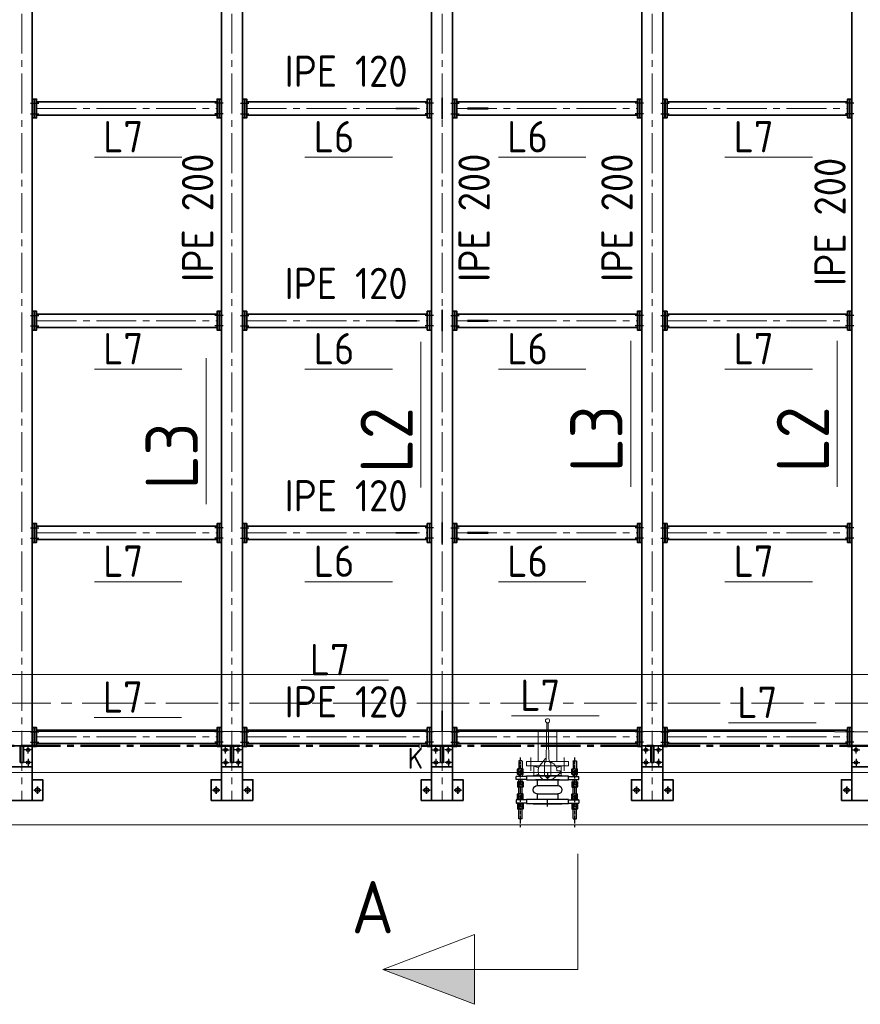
# Model space of a CAD drawing. Header units: millimetres. Extents: x 1013 to 324894, y 12445 to 193774.
# Tile 19 of 36: x 87080 to 91100, y 104010 to 108718. Entities that reach past the tile are written whole.
import ezdxf

# ---------------------------------------------------------------- set-up
doc = ezdxf.new("R2010")
doc.units = ezdxf.units.MM
doc.header["$LTSCALE"] = 10
for name, pattern in [('CENTER', [2, 1.25, -0.25, 0.25, -0.25]), ('CENTER2', [28.575, 19.05, -3.175, 3.175, -3.175]), ('CENTRO', [2, 1.25, -0.25, 0.25, -0.25])]:
    doc.linetypes.add(name, pattern=pattern)
for name, color, linetype, lineweight in [('13', 3, 'Continuous', 13), ('18', 1, 'Continuous', 18), ('18hartlijn', 1, 'CENTER2', 18), ('25', 7, 'Continuous', 25), ('25tekst', 7, 'Continuous', 25), ('35', 2, 'Continuous', 35), ('35tekst', 2, 'Continuous', 35), ('50', 42, 'Continuous', 50), ('50hartlijn', 42, 'CENTER2', 50), ('50tekst', 42, 'Continuous', 50), ('Bemating', 2, 'Continuous', 35)]:
    doc.layers.add(name, color=color, linetype=linetype, lineweight=lineweight)
doc.layers.add('INSTALLATIE', color=6, linetype='Continuous')
doc.layers.add('TEKST', color=4, linetype='Continuous')
doc.styles.add('Bersselaar', font='isocp.shx')

# ---------------------------------------------------------------- blocks, each defined once
blk = doc.blocks.new('KOMP80')
for p, q in [((0, -100), (0, 100)), ((0, 100), (18, 100)), ((18, 100), (18, -100)), ((112, 100), (130, 100)), ((112, -100), (112, 100)), ((130, 100), (130, -100)), ((18, 49), (45, 49)), ((45, 49), (45, -49)), ((85, 49), (112, 49)), ((85, 49), (85, -49)), ((18, -49), (45, -49)), ((85, -49), (112, -49)), ((18, -100), (0, -100)), ((130, -100), (112, -100))]:
    blk.add_line(p, q)
for centre, start, end in [((65, 49), 0, 180), ((65, -49), 180, 0)]:
    blk.add_arc(centre, 20, start, end)
blk = doc.blocks.new('compensator dn 80')
blk.add_line((-112, -57.2), (-112, 57.2))
at = {"layer": 'INSTALLATIE'}
for p, q in [((-163.3, 143.8), (-164.5, 141.4)), ((-152.7, 143.8), (-151.5, 141.4)), ((-150.3, 143.8), (-151.5, 141.4)), ((-139.7, 143.8), (-138.5, 141.4)), ((-113.5, 150), (-128.5, 150)), ((-128.5, 100), (-128.5, 150)), ((-113.5, 100), (-113.5, 150)), ((-102.3, 143.8), (-103.5, 141.4)), ((-91.7, 143.8), (-90.5, 141.4)), ((-89.3, 143.8), (-90.5, 141.4)), ((-78.7, 143.8), (-77.5, 141.4)), ((-44.3, 143.8), (-45.5, 141.4)), ((-33.7, 143.8), (-32.5, 141.4)), ((-31.3, 143.8), (-32.5, 141.4)), ((-20.7, 143.8), (-19.5, 141.4)), ((-16.5, 150), (-1.5, 150)), ((-16.5, 100), (-16.5, 150)), ((-16.5, 114.9), (-16.5, 144.9)), ((-1.5, 100), (-1.5, 150)), ((-1.5, 114.9), (-1.5, 144.9)), ((2.7, 143.8), (1.5, 141.4)), ((13.3, 143.8), (14.5, 141.4)), ((15.7, 143.8), (14.5, 141.4)), ((26.3, 143.8), (27.5, 141.4)), ((-204.2, 136.8), (-202.2, 137.9)), ((-204.2, 123), (-204.2, 136.8)), ((-202.2, 121.9), (-204.2, 123)), ((-202.2, 137.9), (-164.5, 137.9)), ((-202.2, 121.9), (-164.5, 121.9)), ((-163.3, 116.1), (-164.5, 118.4)), ((-152.7, 116.1), (-151.5, 118.4)), ((-150.3, 116.1), (-151.5, 118.4)), ((-139.7, 116.1), (-138.5, 118.4)), ((-138.5, 137.9), (-128.5, 137.9)), ((-138.5, 121.9), (-128.5, 121.9)), ((-103.5, 137.9), (-113.5, 137.9)), ((-103.5, 121.9), (-113.5, 121.9)), ((-102.3, 116.1), (-103.5, 118.4)), ((-91.7, 116.1), (-90.5, 118.4)), ((-89.3, 116.1), (-90.5, 118.4)), ((-78.7, 116.1), (-77.5, 118.4)), ((-31.5, 137.9), (-77.5, 137.9)), ((-31.5, 121.9), (-77.5, 121.9)), ((-44.3, 116.1), (-45.5, 118.4)), ((-33.7, 116.1), (-32.5, 118.4)), ((-31.3, 116.1), (-32.5, 118.4)), ((-20.7, 116.1), (-19.5, 118.4)), ((2.7, 116.1), (1.5, 118.4)), ((13.3, 116.1), (14.5, 118.4)), ((15.7, 116.1), (14.5, 118.4)), ((26.3, 116.1), (27.5, 118.4)), ((72.2, 137.9), (27.5, 137.9)), ((72.2, 121.9), (27.5, 121.9)), ((74.2, 136.8), (72.2, 137.9)), ((72.2, 121.9), (74.2, 123)), ((74.2, 123), (74.2, 136.8)), ((-133, 68.5), (-133, -68.5)), ((-133, 68.5), (-130, 68.5)), ((3, 68.5), (0, 68.5)), ((3, 68.5), (3, -68.5)), ((-133, -68.5), (-130, -68.5)), ((3, -68.5), (0, -68.5)), ((-202.2, -121.9), (-204.2, -123)), ((-204.2, -123), (-204.2, -136.8)), ((-204.2, -136.8), (-202.2, -137.9)), ((-202.2, -121.9), (-164.5, -121.9)), ((-202.2, -137.9), (-164.5, -137.9)), ((-163.3, -116.1), (-164.5, -118.4)), ((-152.7, -116.1), (-151.5, -118.4)), ((-150.3, -116.1), (-151.5, -118.4)), ((-139.7, -116.1), (-138.5, -118.4)), ((-138.5, -121.9), (-128.5, -121.9)), ((-138.5, -137.9), (-128.5, -137.9)), ((-128.5, -100), (-128.5, -150)), ((-113.5, -100), (-113.5, -150)), ((-103.5, -121.9), (-113.5, -121.9)), ((-103.5, -137.9), (-113.5, -137.9)), ((-102.3, -116.1), (-103.5, -118.4)), ((-91.7, -116.1), (-90.5, -118.4)), ((-89.3, -116.1), (-90.5, -118.4)), ((-78.7, -116.1), (-77.5, -118.4)), ((-31.5, -121.9), (-77.5, -121.9)), ((-31.5, -137.9), (-77.5, -137.9)), ((-44.3, -116.1), (-45.5, -118.4)), ((-33.7, -116.1), (-32.5, -118.4)), ((-31.3, -116.1), (-32.5, -118.4)), ((-20.7, -116.1), (-19.5, -118.4)), ((-16.5, -100), (-16.5, -150)), ((-16.5, -114.9), (-16.5, -144.9)), ((-1.5, -100), (-1.5, -150)), ((-1.5, -114.9), (-1.5, -144.9)), ((2.7, -116.1), (1.5, -118.4)), ((13.3, -116.1), (14.5, -118.4)), ((15.7, -116.1), (14.5, -118.4)), ((26.3, -116.1), (27.5, -118.4)), ((72.2, -121.9), (27.5, -121.9)), ((72.2, -137.9), (27.5, -137.9)), ((72.2, -121.9), (74.2, -123)), ((74.2, -136.8), (72.2, -137.9)), ((74.2, -123), (74.2, -136.8)), ((-163.3, -143.8), (-164.5, -141.4)), ((-152.7, -143.8), (-151.5, -141.4)), ((-150.3, -143.8), (-151.5, -141.4)), ((-139.7, -143.8), (-138.5, -141.4)), ((-113.5, -150), (-128.5, -150)), ((-102.3, -143.8), (-103.5, -141.4)), ((-91.7, -143.8), (-90.5, -141.4)), ((-89.3, -143.8), (-90.5, -141.4)), ((-78.7, -143.8), (-77.5, -141.4)), ((-44.3, -143.8), (-45.5, -141.4)), ((-33.7, -143.8), (-32.5, -141.4)), ((-31.3, -143.8), (-32.5, -141.4)), ((-20.7, -143.8), (-19.5, -141.4)), ((-16.5, -150), (-1.5, -150)), ((2.7, -143.8), (1.5, -141.4)), ((13.3, -143.8), (14.5, -141.4)), ((15.7, -143.8), (14.5, -141.4)), ((26.3, -143.8), (27.5, -141.4))]:
    blk.add_line(p, q, dxfattribs=at)
at = {"layer": 'INSTALLATIE', "linetype": 'Continuous'}
for p, q in [((-164.5, 118.4), (-164.5, 141.4)), ((-152.7, 143.8), (-163.3, 143.8)), ((-151.5, 118.4), (-151.5, 141.4)), ((-151.5, 118.4), (-151.5, 141.4)), ((-139.7, 143.8), (-150.3, 143.8)), ((-138.5, 118.4), (-138.5, 141.4)), ((-103.5, 118.4), (-103.5, 141.4)), ((-102.3, 143.8), (-91.7, 143.8)), ((-90.5, 118.4), (-90.5, 141.4)), ((-90.5, 118.4), (-90.5, 141.4)), ((-89.3, 143.8), (-78.7, 143.8)), ((-77.5, 118.4), (-77.5, 141.4)), ((-45.5, 118.4), (-45.5, 141.4)), ((-33.7, 143.8), (-44.3, 143.8)), ((-32.5, 118.4), (-32.5, 141.4)), ((-20.7, 143.8), (-31.3, 143.8)), ((-19.5, 114.9), (-19.5, 144.9)), ((-19.5, 144.9), (-16.5, 144.9)), ((1.5, 144.9), (-1.5, 144.9)), ((1.5, 114.9), (1.5, 144.9)), ((2.7, 143.8), (13.3, 143.8)), ((14.5, 118.4), (14.5, 141.4)), ((15.7, 143.8), (26.3, 143.8)), ((27.5, 118.4), (27.5, 141.4)), ((-152.7, 136.8), (-163.3, 136.8)), ((-152.7, 123), (-163.3, 123)), ((-152.7, 116.1), (-163.3, 116.1)), ((-139.7, 136.8), (-150.3, 136.8)), ((-139.7, 123), (-150.3, 123)), ((-139.7, 116.1), (-150.3, 116.1)), ((-102.3, 136.8), (-91.7, 136.8)), ((-102.3, 123), (-91.7, 123)), ((-102.3, 116.1), (-91.7, 116.1)), ((-89.3, 136.8), (-78.7, 136.8)), ((-89.3, 123), (-78.7, 123)), ((-89.3, 116.1), (-78.7, 116.1)), ((-33.7, 136.8), (-44.3, 136.8)), ((-33.7, 123), (-44.3, 123)), ((-33.7, 116.1), (-44.3, 116.1)), ((-20.7, 136.8), (-31.3, 136.8)), ((-20.7, 123), (-31.3, 123)), ((-20.7, 116.1), (-31.3, 116.1)), ((-19.5, 114.9), (-16.5, 114.9)), ((1.5, 114.9), (-1.5, 114.9)), ((2.7, 136.8), (13.3, 136.8)), ((2.7, 123), (13.3, 123)), ((2.7, 116.1), (13.3, 116.1)), ((15.7, 136.8), (26.3, 136.8)), ((15.7, 123), (26.3, 123)), ((15.7, 116.1), (26.3, 116.1)), ((-164.5, -118.4), (-164.5, -141.4)), ((-152.7, -116.1), (-163.3, -116.1)), ((-152.7, -123), (-163.3, -123)), ((-152.7, -136.8), (-163.3, -136.8)), ((-151.5, -118.4), (-151.5, -141.4)), ((-151.5, -118.4), (-151.5, -141.4)), ((-139.7, -116.1), (-150.3, -116.1)), ((-139.7, -123), (-150.3, -123)), ((-139.7, -136.8), (-150.3, -136.8)), ((-138.5, -118.4), (-138.5, -141.4)), ((-103.5, -118.4), (-103.5, -141.4)), ((-102.3, -116.1), (-91.7, -116.1)), ((-102.3, -123), (-91.7, -123)), ((-102.3, -136.8), (-91.7, -136.8)), ((-90.5, -118.4), (-90.5, -141.4)), ((-90.5, -118.4), (-90.5, -141.4)), ((-89.3, -116.1), (-78.7, -116.1)), ((-89.3, -123), (-78.7, -123)), ((-89.3, -136.8), (-78.7, -136.8)), ((-77.5, -118.4), (-77.5, -141.4)), ((-45.5, -118.4), (-45.5, -141.4)), ((-33.7, -116.1), (-44.3, -116.1)), ((-33.7, -123), (-44.3, -123)), ((-33.7, -136.8), (-44.3, -136.8)), ((-32.5, -118.4), (-32.5, -141.4)), ((-20.7, -116.1), (-31.3, -116.1)), ((-20.7, -123), (-31.3, -123)), ((-20.7, -136.8), (-31.3, -136.8)), ((-19.5, -114.9), (-19.5, -144.9)), ((-19.5, -114.9), (-16.5, -114.9)), ((1.5, -114.9), (-1.5, -114.9)), ((1.5, -114.9), (1.5, -144.9)), ((2.7, -116.1), (13.3, -116.1)), ((2.7, -123), (13.3, -123)), ((2.7, -136.8), (13.3, -136.8)), ((14.5, -118.4), (14.5, -141.4)), ((15.7, -116.1), (26.3, -116.1)), ((15.7, -123), (26.3, -123)), ((15.7, -136.8), (26.3, -136.8)), ((27.5, -118.4), (27.5, -141.4)), ((-152.7, -143.8), (-163.3, -143.8)), ((-139.7, -143.8), (-150.3, -143.8)), ((-102.3, -143.8), (-91.7, -143.8)), ((-89.3, -143.8), (-78.7, -143.8)), ((-33.7, -143.8), (-44.3, -143.8)), ((-20.7, -143.8), (-31.3, -143.8)), ((-19.5, -144.9), (-16.5, -144.9)), ((1.5, -144.9), (-1.5, -144.9)), ((2.7, -143.8), (13.3, -143.8)), ((15.7, -143.8), (26.3, -143.8))]:
    blk.add_line(p, q, dxfattribs=at)
at = {"layer": 'INSTALLATIE', "color": 8, "linetype": 'CENTER'}
for p, q in [((113.2, 129.9), (-221.4, 129.9)), ((113.2, -129.9), (-221.4, -129.9))]:
    blk.add_line(p, q, dxfattribs=at)
at = {"layer": 'INSTALLATIE'}
for centre, radius, start, end in [((-157.4, 140.3), 6.88, 149.7679, 210.2321), ((-158.6, 140.3), 6.88, 329.7679, 30.2321), ((-144.4, 140.3), 6.88, 149.7679, 210.2321), ((-145.6, 140.3), 6.88, 329.7679, 30.2321), ((-96.4, 140.3), 6.88, 149.7679, 210.2321), ((-97.6, 140.3), 6.88, 329.7679, 30.2321), ((-83.4, 140.3), 6.88, 149.7679, 210.2321), ((-84.6, 140.3), 6.88, 329.7679, 30.2321), ((-38.4, 140.3), 6.88, 149.7679, 210.2321), ((-39.6, 140.3), 6.88, 329.7679, 30.2321), ((-25.4, 140.3), 6.88, 149.7679, 210.2321), ((-26.6, 140.3), 6.88, 329.7679, 30.2321), ((8.6, 140.3), 6.88, 149.7679, 210.2321), ((7.4, 140.3), 6.88, 329.7679, 30.2321), ((21.6, 140.3), 6.88, 149.7679, 210.2321), ((20.4, 140.3), 6.88, 329.7679, 30.2321), ((-143.7, 129.9), 20.8, 160.5288, 199.4712), ((-157.4, 119.5), 6.88, 149.7679, 210.2321), ((-172.3, 129.9), 20.8, 340.5288, 19.4712), ((-158.6, 119.5), 6.88, 329.7679, 30.2321), ((-130.7, 129.9), 20.8, 160.5288, 199.4712), ((-144.4, 119.5), 6.88, 149.7679, 210.2321), ((-159.3, 129.9), 20.8, 340.5288, 19.4712), ((-145.6, 119.5), 6.88, 329.7679, 30.2321), ((-82.7, 129.9), 20.8, 160.5288, 199.4712), ((-96.4, 119.5), 6.88, 149.7679, 210.2321), ((-111.3, 129.9), 20.8, 340.5288, 19.4712), ((-97.6, 119.5), 6.88, 329.7679, 30.2321), ((-69.7, 129.9), 20.8, 160.5288, 199.4712), ((-83.4, 119.5), 6.88, 149.7679, 210.2321), ((-98.3, 129.9), 20.8, 340.5288, 19.4712), ((-84.6, 119.5), 6.88, 329.7679, 30.2321), ((-24.7, 129.9), 20.8, 160.5288, 199.4712), ((-38.4, 119.5), 6.88, 149.7679, 210.2321), ((-53.3, 129.9), 20.8, 340.5288, 19.4712), ((-39.6, 119.5), 6.88, 329.7679, 30.2321), ((-11.7, 129.9), 20.8, 160.5288, 199.4712), ((-25.4, 119.5), 6.88, 149.7679, 210.2321), ((-40.3, 129.9), 20.8, 340.5288, 19.4712), ((-26.6, 119.5), 6.88, 329.7679, 30.2321), ((22.3, 129.9), 20.8, 160.5288, 199.4712), ((8.6, 119.5), 6.88, 149.7679, 210.2321), ((-6.3, 129.9), 20.8, 340.5288, 19.4712), ((7.4, 119.5), 6.88, 329.7679, 30.2321), ((35.3, 129.9), 20.8, 160.5288, 199.4712), ((21.6, 119.5), 6.88, 149.7679, 210.2321), ((6.7, 129.9), 20.8, 340.5288, 19.4712), ((20.4, 119.5), 6.88, 329.7679, 30.2321), ((-143.7, -129.9), 20.8, 160.5288, 199.4712), ((-157.4, -119.5), 6.88, 149.7679, 210.2321), ((-157.4, -140.3), 6.88, 149.7679, 210.2321), ((-158.6, -119.5), 6.88, 329.7679, 30.2321), ((-172.3, -129.9), 20.8, 340.5288, 19.4712), ((-158.6, -140.3), 6.88, 329.7679, 30.2321), ((-130.7, -129.9), 20.8, 160.5288, 199.4712), ((-144.4, -119.5), 6.88, 149.7679, 210.2321), ((-144.4, -140.3), 6.88, 149.7679, 210.2321), ((-145.6, -119.5), 6.88, 329.7679, 30.2321), ((-159.3, -129.9), 20.8, 340.5288, 19.4712), ((-145.6, -140.3), 6.88, 329.7679, 30.2321), ((-82.7, -129.9), 20.8, 160.5288, 199.4712), ((-96.4, -119.5), 6.88, 149.7679, 210.2321), ((-96.4, -140.3), 6.88, 149.7679, 210.2321), ((-97.6, -119.5), 6.88, 329.7679, 30.2321), ((-111.3, -129.9), 20.8, 340.5288, 19.4712), ((-97.6, -140.3), 6.88, 329.7679, 30.2321), ((-69.7, -129.9), 20.8, 160.5288, 199.4712), ((-83.4, -119.5), 6.88, 149.7679, 210.2321), ((-83.4, -140.3), 6.88, 149.7679, 210.2321), ((-84.6, -119.5), 6.88, 329.7679, 30.2321), ((-98.3, -129.9), 20.8, 340.5288, 19.4712), ((-84.6, -140.3), 6.88, 329.7679, 30.2321), ((-24.7, -129.9), 20.8, 160.5288, 199.4712), ((-38.4, -119.5), 6.88, 149.7679, 210.2321), ((-38.4, -140.3), 6.88, 149.7679, 210.2321), ((-39.6, -119.5), 6.88, 329.7679, 30.2321), ((-53.3, -129.9), 20.8, 340.5288, 19.4712), ((-39.6, -140.3), 6.88, 329.7679, 30.2321), ((-11.7, -129.9), 20.8, 160.5288, 199.4712), ((-25.4, -119.5), 6.88, 149.7679, 210.2321), ((-25.4, -140.3), 6.88, 149.7679, 210.2321), ((-26.6, -119.5), 6.88, 329.7679, 30.2321), ((-40.3, -129.9), 20.8, 340.5288, 19.4712), ((-26.6, -140.3), 6.88, 329.7679, 30.2321), ((22.3, -129.9), 20.8, 160.5288, 199.4712), ((8.6, -119.5), 6.88, 149.7679, 210.2321), ((8.6, -140.3), 6.88, 149.7679, 210.2321), ((7.4, -119.5), 6.88, 329.7679, 30.2321), ((-6.3, -129.9), 20.8, 340.5288, 19.4712), ((7.4, -140.3), 6.88, 329.7679, 30.2321), ((35.3, -129.9), 20.8, 160.5288, 199.4712), ((21.6, -119.5), 6.88, 149.7679, 210.2321), ((21.6, -140.3), 6.88, 149.7679, 210.2321), ((20.4, -119.5), 6.88, 329.7679, 30.2321), ((6.7, -129.9), 20.8, 340.5288, 19.4712), ((20.4, -140.3), 6.88, 329.7679, 30.2321)]:
    blk.add_arc(centre, radius, start, end, dxfattribs=at)
at = {"layer": 'TEKST'}
for p, q in [((-145, 0), (-115, 0)), ((15, 0), (-15, 0))]:
    blk.add_line(p, q, dxfattribs=at)
at = {"layer": 'INSTALLATIE'}
blk.add_blockref('KOMP80', (-130, 0), dxfattribs=at)
blk = doc.blocks.new('VK80BA')
for p, q in [((-10, 60), (-35.3, 27.9)), ((-23, 65), (-17.8, 50.2)), ((-23, 65), (23, 65)), ((-23, 43.5), (-23, 65)), ((0, 60), (-10, 60)), ((0, 60), (0, 45)), ((15, 42.4), (23, 65)), ((23, 65), (23, 38.7)), ((-21.1, 15), (-36.1, 0)), ((-21.1, -15), (-36.1, 0)), ((-21.1, 15), (37.7, 15)), ((57.9, 6.3), (230.6, 3.3)), ((-23, -65), (-23, -38.7)), ((-23, -65), (-15, -42.4)), ((-21.1, -15), (37.7, -15)), ((15, -42.4), (23, -65)), ((23, -38.7), (23, -65)), ((60, -10), (27.9, -35.3)), ((60, -10), (27.9, -35.3)), ((57.9, -6.3), (230.6, -3.3)), ((60, -6.3), (60, -10)), ((23, -65), (-23, -65))]:
    blk.add_line(p, q)
blk.add_circle((240, 0), 10)
for centre, radius, start, end in [((0, 0), 45, 141.7483, 308.2517), ((0, 0), 45, 13.1639, 90), ((58.4, 35.5), 29.1, 224.6604, 269), ((58.4, -35.5), 29.1, 91, 135.3396)]:
    blk.add_arc(centre, radius, start, end)
blk = doc.blocks.new('LF80')
for p, q in [((0, 100), (20, 100)), ((0, -100), (0, 100)), ((20, 100), (20, -100)), ((20, -44.45), (20, 44.45)), ((20, -100), (0, -100))]:
    blk.add_line(p, q)
blk = doc.blocks.new('Merk Aanhaling')
at = {"layer": '13'}
blk.add_line((0, 0), (13.948, 0), dxfattribs=at)
at = {"layer": '50tekst', "style": 'Bersselaar'}
blk.add_attdef('MERK', (1.392, 0.782), '', height=5, dxfattribs=at)
blk = doc.blocks.new('merk')
at = {"layer": '13'}
blk.add_line((3063.1, -32975.6), (3481.5, -32975.6), dxfattribs=at)
at = {"layer": '35tekst', "style": 'Bersselaar'}
blk.add_attdef('L6', (3104.8, -32952.1), '', height=150, dxfattribs=at)

msp = doc.modelspace()

# ---------------------------------------------------------------- hatches: boundary and pattern name
at = {"layer": '50'}
msp.add_hatch(color=256, dxfattribs=at).paths.add_polyline_path([(89255.959, 104009.522), (89255.959, 104176.232), (88817.004, 104176.232)])

# ---------------------------------------------------------------- linework, layer by layer
at = {"layer": '13'}
for p, q in [((88990.478, 105255.996), (88990.478, 105235.712)), ((89000.478, 105255.996), (89000.478, 105235.712))]:
    msp.add_line(p, q, dxfattribs=at)
at = {"layer": '18'}
for p, q in [((90977.728, 105586.354), (83504.878, 105586.354)), ((93603.828, 105586.354), (90977.728, 105586.354)), ((90977.728, 105313.354), (83504.878, 105313.354)), ((89560.428, 105170.354), (89560.428, 105313.354)), ((89649.328, 105170.354), (89649.328, 105313.354)), ((93603.828, 105312.854), (90977.728, 105312.854))]:
    msp.add_line(p, q, dxfattribs=at)
at = {"layer": '18', "lineweight": 5}
for p, q in [((74975.478, 105118.354), (94535.478, 105118.354)), ((74975.478, 104868.354), (94715.478, 104868.354))]:
    msp.add_line(p, q, dxfattribs=at)
at = {"layer": '18hartlijn'}
for p, q in [((87090.478, 111603.354), (87090.478, 104983.354)), ((88095.478, 111603.354), (88095.478, 104983.354)), ((89100.478, 111603.354), (89100.478, 104983.354)), ((90105.478, 111603.354), (90105.478, 104983.354)), ((87161.478, 108293.354), (88024.478, 108293.354)), ((88166.478, 108293.354), (89029.478, 108293.354)), ((89171.478, 108293.354), (90034.478, 108293.354)), ((90176.478, 108293.354), (91039.478, 108293.354)), ((87161.478, 107278.354), (88024.478, 107278.354)), ((88166.478, 107278.354), (89029.478, 107278.354)), ((89171.478, 107278.354), (90034.478, 107278.354)), ((90176.478, 107278.354), (91039.478, 107278.354)), ((87161.478, 106263.354), (88024.478, 106263.354)), ((88166.478, 106263.354), (89029.478, 106263.354)), ((89171.478, 106263.354), (90034.478, 106263.354)), ((90176.478, 106263.354), (91039.478, 106263.354)), ((87161.478, 105287.854), (88024.478, 105287.854)), ((88166.478, 105287.854), (89029.478, 105287.854)), ((89171.478, 105287.854), (90034.478, 105287.854)), ((90176.478, 105287.854), (91039.478, 105287.854))]:
    msp.add_line(p, q, dxfattribs=at)
at = {"layer": '18hartlijn', "linetype": 'CENTER', "lineweight": 5, "ltscale": 20}
msp.add_line((95629.533, 105449.854), (83441.068, 105449.854), dxfattribs=at)
at = {"layer": '25'}
for p, q in [((87131.651, 108318.354), (87171.986, 108318.354)), ((88054.305, 108318.354), (88013.97, 108318.354)), ((88136.651, 108318.354), (88176.986, 108318.354)), ((89059.305, 108318.354), (89018.97, 108318.354)), ((89141.651, 108318.354), (89181.986, 108318.354)), ((90064.305, 108318.354), (90023.97, 108318.354)), ((90146.651, 108318.354), (90186.986, 108318.354)), ((91069.305, 108318.354), (91028.97, 108318.354)), ((87131.651, 108268.354), (87171.986, 108268.354)), ((88054.305, 108268.354), (88013.97, 108268.354)), ((88136.651, 108268.354), (88176.986, 108268.354)), ((89059.305, 108268.354), (89018.97, 108268.354)), ((89141.651, 108268.354), (89181.986, 108268.354)), ((90064.305, 108268.354), (90023.97, 108268.354)), ((90146.651, 108268.354), (90186.986, 108268.354)), ((91069.305, 108268.354), (91028.97, 108268.354)), ((87131.651, 107303.354), (87171.986, 107303.354)), ((88054.305, 107303.354), (88013.97, 107303.354)), ((88136.651, 107303.354), (88176.986, 107303.354)), ((89059.305, 107303.354), (89018.97, 107303.354)), ((89141.651, 107303.354), (89181.986, 107303.354)), ((90064.305, 107303.354), (90023.97, 107303.354)), ((90146.651, 107303.354), (90186.986, 107303.354)), ((91069.305, 107303.354), (91028.97, 107303.354)), ((87131.651, 107253.354), (87171.986, 107253.354)), ((88054.305, 107253.354), (88013.97, 107253.354)), ((88136.651, 107253.354), (88176.986, 107253.354)), ((89059.305, 107253.354), (89018.97, 107253.354)), ((89141.651, 107253.354), (89181.986, 107253.354)), ((90064.305, 107253.354), (90023.97, 107253.354)), ((90146.651, 107253.354), (90186.986, 107253.354)), ((91069.305, 107253.354), (91028.97, 107253.354)), ((87131.651, 106288.354), (87171.986, 106288.354)), ((88054.305, 106288.354), (88013.97, 106288.354)), ((88136.651, 106288.354), (88176.986, 106288.354)), ((89059.305, 106288.354), (89018.97, 106288.354)), ((89141.651, 106288.354), (89181.986, 106288.354)), ((90064.305, 106288.354), (90023.97, 106288.354)), ((90146.651, 106288.354), (90186.986, 106288.354)), ((91069.305, 106288.354), (91028.97, 106288.354)), ((87131.651, 106238.354), (87171.986, 106238.354)), ((88054.305, 106238.354), (88013.97, 106238.354)), ((88136.651, 106238.354), (88176.986, 106238.354)), ((89059.305, 106238.354), (89018.97, 106238.354)), ((89141.651, 106238.354), (89181.986, 106238.354)), ((90064.305, 106238.354), (90023.97, 106238.354)), ((90146.651, 106238.354), (90186.986, 106238.354)), ((91069.305, 106238.354), (91028.97, 106238.354)), ((87131.651, 105312.854), (87171.986, 105312.854)), ((88054.305, 105312.854), (88013.97, 105312.854)), ((88136.651, 105312.854), (88176.986, 105312.854)), ((89059.305, 105312.854), (89018.97, 105312.854)), ((89141.651, 105312.854), (89181.986, 105312.854)), ((90064.305, 105312.854), (90023.97, 105312.854)), ((90146.651, 105312.854), (90186.986, 105312.854)), ((91069.305, 105312.854), (91028.97, 105312.854)), ((87131.651, 105262.854), (87171.986, 105262.854)), ((88054.305, 105262.854), (88013.97, 105262.854)), ((88136.651, 105262.854), (88176.986, 105262.854)), ((89059.305, 105262.854), (89018.97, 105262.854)), ((89141.651, 105262.854), (89181.986, 105262.854)), ((90064.305, 105262.854), (90023.97, 105262.854)), ((90146.651, 105262.854), (90186.986, 105262.854)), ((91069.305, 105262.854), (91028.97, 105262.854))]:
    msp.add_line(p, q, dxfattribs=at)
at = {"layer": '25', "color": 3}
for p, q in [((87120.478, 105208.354), (87120.478, 105243.354)), ((88065.478, 105208.354), (88065.478, 105243.354)), ((88125.478, 105208.354), (88125.478, 105243.354)), ((89070.478, 105208.354), (89070.478, 105243.354)), ((89130.478, 105208.354), (89130.478, 105243.354)), ((90075.478, 105208.354), (90075.478, 105243.354)), ((90135.478, 105208.354), (90135.478, 105243.354)), ((91080.478, 105208.354), (91080.478, 105243.354)), ((87137.978, 105225.854), (87102.978, 105225.854)), ((87120.478, 105183.354), (87120.478, 105148.354)), ((88047.978, 105225.854), (88082.978, 105225.854)), ((88065.478, 105183.354), (88065.478, 105148.354)), ((88142.978, 105225.854), (88107.978, 105225.854)), ((88125.478, 105183.354), (88125.478, 105148.354)), ((89052.978, 105225.854), (89087.978, 105225.854)), ((89070.478, 105183.354), (89070.478, 105148.354)), ((89147.978, 105225.854), (89112.978, 105225.854)), ((89130.478, 105183.354), (89130.478, 105148.354)), ((90057.978, 105225.854), (90092.978, 105225.854)), ((90075.478, 105183.354), (90075.478, 105148.354)), ((90152.978, 105225.854), (90117.978, 105225.854)), ((90135.478, 105183.354), (90135.478, 105148.354)), ((91062.978, 105225.854), (91097.978, 105225.854)), ((91080.478, 105183.354), (91080.478, 105148.354)), ((87137.978, 105165.854), (87102.978, 105165.854)), ((88047.978, 105165.854), (88082.978, 105165.854)), ((88142.978, 105165.854), (88107.978, 105165.854)), ((89052.978, 105165.854), (89087.978, 105165.854)), ((89147.978, 105165.854), (89112.978, 105165.854)), ((90057.978, 105165.854), (90092.978, 105165.854)), ((90152.978, 105165.854), (90117.978, 105165.854)), ((91062.978, 105165.854), (91097.978, 105165.854))]:
    msp.add_line(p, q, dxfattribs=at)
at = {"layer": '25'}
for points in [[(89098.978, 108243.354), (89101.978, 108243.354), (89101.978, 108343.354), (89098.978, 108343.354)], [(88979.478, 108294.854), (88979.478, 108291.854), (88879.478, 108291.854), (88879.478, 108294.854)], [(89221.478, 108294.854), (89221.478, 108291.854), (89321.478, 108291.854), (89321.478, 108294.854)], [(89098.978, 107228.354), (89101.978, 107228.354), (89101.978, 107328.354), (89098.978, 107328.354)], [(88979.478, 107279.854), (88979.478, 107276.854), (88879.478, 107276.854), (88879.478, 107279.854)], [(89221.478, 107279.854), (89221.478, 107276.854), (89321.478, 107276.854), (89321.478, 107279.854)], [(89098.978, 106213.354), (89101.978, 106213.354), (89101.978, 106313.354), (89098.978, 106313.354)], [(88979.478, 106264.854), (88979.478, 106261.854), (88879.478, 106261.854), (88879.478, 106264.854)], [(89221.478, 106264.854), (89221.478, 106261.854), (89321.478, 106261.854), (89321.478, 106264.854)], [(89098.978, 105313.354), (89101.978, 105313.354), (89101.978, 105413.354), (89098.978, 105413.354)]]:
    msp.add_lwpolyline(points, close=True, dxfattribs=at)
for centre, radius in [((87120.478, 105225.854), 8), ((88065.478, 105225.854), 8), ((88125.478, 105225.854), 8), ((89070.478, 105225.854), 8), ((89130.478, 105225.854), 8), ((90075.478, 105225.854), 8), ((90135.478, 105225.854), 8), ((91080.478, 105225.854), 8), ((87120.478, 105165.854), 8), ((88065.478, 105165.854), 8), ((88125.478, 105165.854), 8), ((89070.478, 105165.854), 8), ((89130.478, 105165.854), 8), ((90075.478, 105165.854), 8), ((90135.478, 105165.854), 8), ((91080.478, 105165.854), 8), ((87165.478, 105033.354), 11), ((88020.478, 105033.354), 11), ((88170.478, 105033.354), 11), ((89025.478, 105033.354), 11), ((89175.478, 105033.354), 11), ((90030.478, 105033.354), 11), ((90180.478, 105033.354), 11), ((91035.478, 105033.354), 11)]:
    msp.add_circle(centre, radius, dxfattribs=at)
at = {"layer": '35'}
for p, q in [((87161.478, 108325.354), (88024.478, 108325.354)), ((88166.478, 108325.354), (89029.478, 108325.354)), ((89171.478, 108325.354), (90034.478, 108325.354)), ((90176.478, 108325.354), (91039.478, 108325.354)), ((87161.478, 108261.354), (88024.478, 108261.354)), ((88166.478, 108261.354), (89029.478, 108261.354)), ((89171.478, 108261.354), (90034.478, 108261.354)), ((90176.478, 108261.354), (91039.478, 108261.354)), ((87161.478, 107310.354), (88024.478, 107310.354)), ((88166.478, 107310.354), (89029.478, 107310.354)), ((89171.478, 107310.354), (90034.478, 107310.354)), ((90176.478, 107310.354), (91039.478, 107310.354)), ((87161.478, 107246.354), (88024.478, 107246.354)), ((88166.478, 107246.354), (89029.478, 107246.354)), ((89171.478, 107246.354), (90034.478, 107246.354)), ((90176.478, 107246.354), (91039.478, 107246.354)), ((87161.478, 106295.354), (88024.478, 106295.354)), ((88166.478, 106295.354), (89029.478, 106295.354)), ((89171.478, 106295.354), (90034.478, 106295.354)), ((90176.478, 106295.354), (91039.478, 106295.354)), ((87161.478, 106231.354), (88024.478, 106231.354)), ((88166.478, 106231.354), (89029.478, 106231.354)), ((89171.478, 106231.354), (90034.478, 106231.354)), ((90176.478, 106231.354), (91039.478, 106231.354)), ((87161.478, 105319.854), (88024.478, 105319.854)), ((88166.478, 105319.854), (89029.478, 105319.854)), ((89171.478, 105319.854), (90034.478, 105319.854)), ((90176.478, 105319.854), (91039.478, 105319.854)), ((87161.478, 105255.854), (88024.478, 105255.854)), ((88166.478, 105255.854), (89029.478, 105255.854)), ((89171.478, 105255.854), (90034.478, 105255.854)), ((90176.478, 105255.854), (91039.478, 105255.854))]:
    msp.add_line(p, q, dxfattribs=at)
at = {"layer": '35', "color": 3}
for p, q in [((87165.478, 105015.854), (87165.478, 105050.854)), ((88020.478, 105015.854), (88020.478, 105050.854)), ((88170.478, 105015.854), (88170.478, 105050.854)), ((89025.478, 105015.854), (89025.478, 105050.854)), ((89175.478, 105015.854), (89175.478, 105050.854)), ((90030.478, 105015.854), (90030.478, 105050.854)), ((90180.478, 105015.854), (90180.478, 105050.854)), ((91035.478, 105015.854), (91035.478, 105050.854)), ((87182.978, 105033.354), (87147.978, 105033.354)), ((88002.978, 105033.354), (88037.978, 105033.354)), ((88187.978, 105033.354), (88152.978, 105033.354)), ((89007.978, 105033.354), (89042.978, 105033.354)), ((89192.978, 105033.354), (89157.978, 105033.354)), ((90012.978, 105033.354), (90047.978, 105033.354)), ((90197.978, 105033.354), (90162.978, 105033.354)), ((91017.978, 105033.354), (91052.978, 105033.354))]:
    msp.add_line(p, q, dxfattribs=at)
at = {"layer": '35'}
for points in [[(87040.478, 104983.354), (87140.478, 104983.354), (87140.478, 111603.354), (87040.478, 111603.354)], [(88045.478, 104983.354), (88145.478, 104983.354), (88145.478, 111603.354), (88045.478, 111603.354)], [(89050.478, 104983.354), (89150.478, 104983.354), (89150.478, 111603.354), (89050.478, 111603.354)], [(90055.478, 104983.354), (90155.478, 104983.354), (90155.478, 111603.354), (90055.478, 111603.354)], [(91060.478, 104983.354), (91160.478, 104983.354), (91160.478, 111603.354), (91060.478, 111603.354)], [(87140.478, 108338.354), (87140.478, 108248.354), (87150.478, 108248.354), (87150.478, 108338.354)], [(87151.478, 108338.354), (87151.478, 108248.354), (87161.478, 108248.354), (87161.478, 108338.354)], [(88034.478, 108338.354), (88034.478, 108248.354), (88024.478, 108248.354), (88024.478, 108338.354)], [(88045.478, 108338.354), (88045.478, 108248.354), (88035.478, 108248.354), (88035.478, 108338.354)], [(88145.478, 108338.354), (88145.478, 108248.354), (88155.478, 108248.354), (88155.478, 108338.354)], [(88156.478, 108338.354), (88156.478, 108248.354), (88166.478, 108248.354), (88166.478, 108338.354)], [(89039.478, 108338.354), (89039.478, 108248.354), (89029.478, 108248.354), (89029.478, 108338.354)], [(89050.478, 108338.354), (89050.478, 108248.354), (89040.478, 108248.354), (89040.478, 108338.354)], [(89150.478, 108338.354), (89150.478, 108248.354), (89160.478, 108248.354), (89160.478, 108338.354)], [(89161.478, 108338.354), (89161.478, 108248.354), (89171.478, 108248.354), (89171.478, 108338.354)], [(90044.478, 108338.354), (90044.478, 108248.354), (90034.478, 108248.354), (90034.478, 108338.354)], [(90055.478, 108338.354), (90055.478, 108248.354), (90045.478, 108248.354), (90045.478, 108338.354)], [(90155.478, 108338.354), (90155.478, 108248.354), (90165.478, 108248.354), (90165.478, 108338.354)], [(90166.478, 108338.354), (90166.478, 108248.354), (90176.478, 108248.354), (90176.478, 108338.354)], [(91049.478, 108338.354), (91049.478, 108248.354), (91039.478, 108248.354), (91039.478, 108338.354)], [(91060.478, 108338.354), (91060.478, 108248.354), (91050.478, 108248.354), (91050.478, 108338.354)], [(87140.478, 107323.354), (87140.478, 107233.354), (87150.478, 107233.354), (87150.478, 107323.354)], [(87151.478, 107323.354), (87151.478, 107233.354), (87161.478, 107233.354), (87161.478, 107323.354)], [(88034.478, 107323.354), (88034.478, 107233.354), (88024.478, 107233.354), (88024.478, 107323.354)], [(88045.478, 107323.354), (88045.478, 107233.354), (88035.478, 107233.354), (88035.478, 107323.354)], [(88145.478, 107323.354), (88145.478, 107233.354), (88155.478, 107233.354), (88155.478, 107323.354)], [(88156.478, 107323.354), (88156.478, 107233.354), (88166.478, 107233.354), (88166.478, 107323.354)], [(89039.478, 107323.354), (89039.478, 107233.354), (89029.478, 107233.354), (89029.478, 107323.354)], [(89050.478, 107323.354), (89050.478, 107233.354), (89040.478, 107233.354), (89040.478, 107323.354)], [(89150.478, 107323.354), (89150.478, 107233.354), (89160.478, 107233.354), (89160.478, 107323.354)], [(89161.478, 107323.354), (89161.478, 107233.354), (89171.478, 107233.354), (89171.478, 107323.354)], [(90044.478, 107323.354), (90044.478, 107233.354), (90034.478, 107233.354), (90034.478, 107323.354)], [(90055.478, 107323.354), (90055.478, 107233.354), (90045.478, 107233.354), (90045.478, 107323.354)], [(90155.478, 107323.354), (90155.478, 107233.354), (90165.478, 107233.354), (90165.478, 107323.354)], [(90166.478, 107323.354), (90166.478, 107233.354), (90176.478, 107233.354), (90176.478, 107323.354)], [(91049.478, 107323.354), (91049.478, 107233.354), (91039.478, 107233.354), (91039.478, 107323.354)], [(91060.478, 107323.354), (91060.478, 107233.354), (91050.478, 107233.354), (91050.478, 107323.354)], [(87140.478, 106308.354), (87140.478, 106218.354), (87150.478, 106218.354), (87150.478, 106308.354)], [(87151.478, 106308.354), (87151.478, 106218.354), (87161.478, 106218.354), (87161.478, 106308.354)], [(88034.478, 106308.354), (88034.478, 106218.354), (88024.478, 106218.354), (88024.478, 106308.354)], [(88045.478, 106308.354), (88045.478, 106218.354), (88035.478, 106218.354), (88035.478, 106308.354)], [(88145.478, 106308.354), (88145.478, 106218.354), (88155.478, 106218.354), (88155.478, 106308.354)], [(88156.478, 106308.354), (88156.478, 106218.354), (88166.478, 106218.354), (88166.478, 106308.354)], [(89039.478, 106308.354), (89039.478, 106218.354), (89029.478, 106218.354), (89029.478, 106308.354)], [(89050.478, 106308.354), (89050.478, 106218.354), (89040.478, 106218.354), (89040.478, 106308.354)], [(89150.478, 106308.354), (89150.478, 106218.354), (89160.478, 106218.354), (89160.478, 106308.354)], [(89161.478, 106308.354), (89161.478, 106218.354), (89171.478, 106218.354), (89171.478, 106308.354)], [(90044.478, 106308.354), (90044.478, 106218.354), (90034.478, 106218.354), (90034.478, 106308.354)], [(90055.478, 106308.354), (90055.478, 106218.354), (90045.478, 106218.354), (90045.478, 106308.354)], [(90155.478, 106308.354), (90155.478, 106218.354), (90165.478, 106218.354), (90165.478, 106308.354)], [(90166.478, 106308.354), (90166.478, 106218.354), (90176.478, 106218.354), (90176.478, 106308.354)], [(91049.478, 106308.354), (91049.478, 106218.354), (91039.478, 106218.354), (91039.478, 106308.354)], [(91060.478, 106308.354), (91060.478, 106218.354), (91050.478, 106218.354), (91050.478, 106308.354)], [(87140.478, 105332.854), (87140.478, 105242.854), (87150.478, 105242.854), (87150.478, 105332.854)], [(87151.478, 105332.854), (87151.478, 105242.854), (87161.478, 105242.854), (87161.478, 105332.854)], [(88034.478, 105332.854), (88034.478, 105242.854), (88024.478, 105242.854), (88024.478, 105332.854)], [(88045.478, 105332.854), (88045.478, 105242.854), (88035.478, 105242.854), (88035.478, 105332.854)], [(88145.478, 105332.854), (88145.478, 105242.854), (88155.478, 105242.854), (88155.478, 105332.854)], [(88156.478, 105332.854), (88156.478, 105242.854), (88166.478, 105242.854), (88166.478, 105332.854)], [(89039.478, 105332.854), (89039.478, 105242.854), (89029.478, 105242.854), (89029.478, 105332.854)], [(89050.478, 105332.854), (89050.478, 105242.854), (89040.478, 105242.854), (89040.478, 105332.854)], [(89150.478, 105332.854), (89150.478, 105242.854), (89160.478, 105242.854), (89160.478, 105332.854)], [(89161.478, 105332.854), (89161.478, 105242.854), (89171.478, 105242.854), (89171.478, 105332.854)], [(90044.478, 105332.854), (90044.478, 105242.854), (90034.478, 105242.854), (90034.478, 105332.854)], [(90055.478, 105332.854), (90055.478, 105242.854), (90045.478, 105242.854), (90045.478, 105332.854)], [(90155.478, 105332.854), (90155.478, 105242.854), (90165.478, 105242.854), (90165.478, 105332.854)], [(90166.478, 105332.854), (90166.478, 105242.854), (90176.478, 105242.854), (90176.478, 105332.854)], [(91049.478, 105332.854), (91049.478, 105242.854), (91039.478, 105242.854), (91039.478, 105332.854)], [(91060.478, 105332.854), (91060.478, 105242.854), (91050.478, 105242.854), (91050.478, 105332.854)], [(87040.478, 105145.854), (87140.478, 105145.854), (87140.478, 105245.854), (87040.478, 105245.854)], [(87082.978, 105165.854), (87097.978, 105165.854), (87097.978, 105245.854), (87082.978, 105245.854)], [(88045.478, 105145.854), (88145.478, 105145.854), (88145.478, 105245.854), (88045.478, 105245.854)], [(88087.978, 105165.854), (88102.978, 105165.854), (88102.978, 105245.854), (88087.978, 105245.854)], [(89050.478, 105145.854), (89150.478, 105145.854), (89150.478, 105245.854), (89050.478, 105245.854)], [(89092.978, 105165.854), (89107.978, 105165.854), (89107.978, 105245.854), (89092.978, 105245.854)], [(90055.478, 105145.854), (90155.478, 105145.854), (90155.478, 105245.854), (90055.478, 105245.854)], [(90097.978, 105165.854), (90112.978, 105165.854), (90112.978, 105245.854), (90097.978, 105245.854)], [(91060.478, 105145.854), (91160.478, 105145.854), (91160.478, 105245.854), (91060.478, 105245.854)], [(87190.478, 104983.354), (87140.478, 104983.354), (87140.478, 105083.354), (87190.478, 105083.354)], [(87995.478, 104983.354), (88045.478, 104983.354), (88045.478, 105083.354), (87995.478, 105083.354)], [(88195.478, 104983.354), (88145.478, 104983.354), (88145.478, 105083.354), (88195.478, 105083.354)], [(89000.478, 104983.354), (89050.478, 104983.354), (89050.478, 105083.354), (89000.478, 105083.354)], [(89200.478, 104983.354), (89150.478, 104983.354), (89150.478, 105083.354), (89200.478, 105083.354)], [(90005.478, 104983.354), (90055.478, 104983.354), (90055.478, 105083.354), (90005.478, 105083.354)], [(90205.478, 104983.354), (90155.478, 104983.354), (90155.478, 105083.354), (90205.478, 105083.354)], [(91010.478, 104983.354), (91060.478, 104983.354), (91060.478, 105083.354), (91010.478, 105083.354)]]:
    msp.add_lwpolyline(points, close=True, dxfattribs=at)
at = {"layer": '50', "lineweight": 5, "ltscale": 0.01}
for p, q in [((89750.163, 104728.797), (89750.163, 104176.232)), ((89255.959, 104342.941), (88817.004, 104176.232)), ((89255.959, 104009.522), (89255.959, 104342.941)), ((89255.959, 104176.232), (88817.004, 104176.232)), ((89255.959, 104009.522), (88817.004, 104176.232)), ((89750.163, 104176.232), (89255.959, 104176.232))]:
    msp.add_line(p, q, dxfattribs=at)
at = {"layer": '50hartlijn'}
for p, q in [((88990.478, 105245.854), (83037.478, 105245.854)), ((89000.478, 105245.854), (94657.478, 105245.854))]:
    msp.add_line(p, q, dxfattribs=at)
at = {"layer": 'INSTALLATIE', "color": 1, "linetype": 'CENTRO', "lineweight": 5, "ltscale": 25}
for p, q in [((89524.878, 105126.584), (89524.878, 105190.124)), ((89684.878, 105126.584), (89684.878, 105190.124))]:
    msp.add_line(p, q, dxfattribs=at)

# ---------------------------------------------------------------- block references
at = {"layer": '18', "xscale": -1, "rotation": 270}
for name, p in [('VK80BA', (89604.878, 105125.354)), ('LF80', (89604.878, 105150.354))]:
    msp.add_blockref(name, p, dxfattribs=at)
at = {"layer": 'Bemating'}
for p, values in [((84374.805, 141035.308), {'L6': 'L7'}), ((85381.605, 141035.308), {'L6': 'L6'}), ((86307.069, 141035.308), {'L6': 'L6'}), ((87389.805, 141035.308), {'L6': 'L7'}), ((84374.805, 140021.6), {'L6': 'L7'}), ((85381.605, 140021.6), {'L6': 'L6'}), ((86307.069, 140021.6), {'L6': 'L6'}), ((87389.805, 140021.6), {'L6': 'L7'}), ((84374.805, 139005.69), {'L6': 'L7'}), ((85381.605, 139005.69), {'L6': 'L6'}), ((86307.069, 139005.69), {'L6': 'L6'}), ((87389.805, 139005.69), {'L6': 'L7'}), ((85363.283, 138534.697), {'L6': 'L7'}), ((86369.567, 138364.529), {'L6': 'L7'}), ((84373.381, 138355.883), {'L6': 'L7'}), ((87407.363, 138330.727), {'L6': 'L7'})]:
    msp.add_blockref('merk', p, dxfattribs=at).add_auto_attribs(values)
at = {"layer": 'Bemating', "xscale": 50, "yscale": 50, "zscale": 50, "rotation": 90}
for p, values in [((88999.494, 106480.275), {'MERK': 'L2'}), ((90002.733, 106484.301), {'MERK': 'L3'}), ((90990.037, 106484.301), {'MERK': 'L2'}), ((87971.902, 106401.786), {'MERK': 'L3'})]:
    msp.add_blockref('Merk Aanhaling', p, dxfattribs=at).add_auto_attribs(values)
at = {"layer": 'INSTALLATIE', "xscale": -1, "rotation": 90}
msp.add_blockref('compensator dn 80', (89604.878, 104970.354), dxfattribs=at)

# ---------------------------------------------------------------- texts
at = {"layer": '25tekst', "insert": (88935.778, 105235.666), "char_height": 100, "width": 1620.64606, "attachment_point": 1, "style": 'Bersselaar'}
msp.add_mtext('K', dxfattribs=at)
at = {"layer": '35tekst', "char_height": 150, "width": 2430.96909, "attachment_point": 1, "style": 'Bersselaar'}
for insert in [(88346.961, 108546.455), (88346.961, 107531.455), (88346.961, 106516.455), (88346.961, 105530.955)]:
    msp.add_mtext('IPE 120', dxfattribs=dict(at, insert=insert))
at = {"layer": '35tekst', "char_height": 150, "width": 2430.96909, "attachment_point": 1, "rotation": 90, "style": 'Bersselaar'}
for insert in [(87856.271, 107464.101), (89178.603, 107464.101), (89861.76, 107464.101), (90880.587, 107444.101)]:
    msp.add_mtext('IPE 200', dxfattribs=dict(at, insert=insert))
at = {"layer": '50', "insert": (88668.074, 104599.05), "char_height": 250, "width": 1139.51536, "attachment_point": 1, "style": 'Bersselaar'}
msp.add_mtext('A', dxfattribs=at)

doc.saveas('drawing.dxf')
